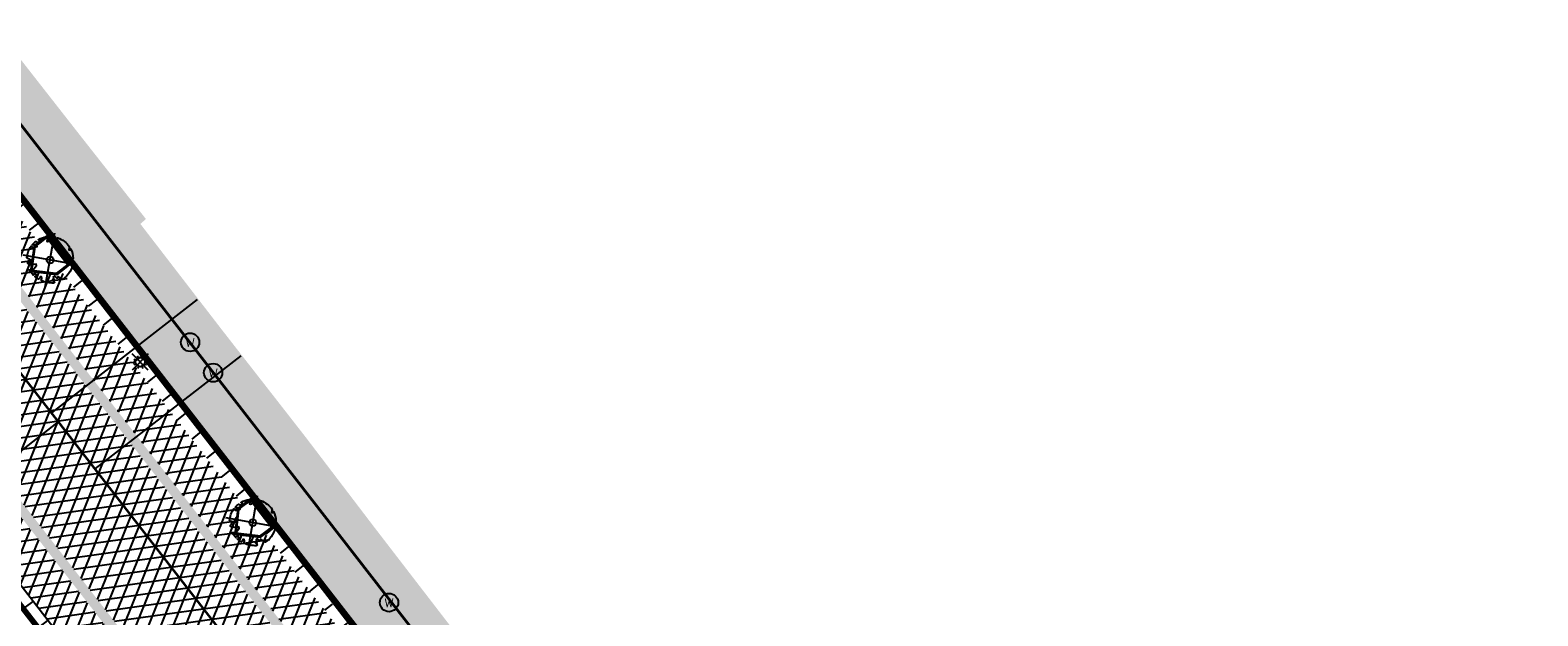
# Model space of a CAD drawing. Header units: metres. Extents: x 196882 to 197709, y 354811 to 355604.
# Tile 36 of 68: x 197536 to 197602, y 354982 to 355007. Entities that reach past the tile are written whole.
import ezdxf

# ---------------------------------------------------------------- set-up
doc = ezdxf.new("R2010")
doc.units = ezdxf.units.M
doc.layers.get('0').update_dxf_attribs({"lineweight": 18})
for name, color, linetype, lineweight in [('B-WE-KL-WATER_STRAATPOT-S', 170, 'Continuous', 25), ('Boomvak', 7, 'Continuous', 18), ('V-WE-GR-BOOM-S', 7, 'Continuous', 25), ('V-WE-RI-GWA_HUISAANSLUITING_PVC-G', 1, 'RI-GWA_HUISAANSLUITING-V', 25), ('V-WE-RI-VWA_TRANSPORTLEIDING-G', 20, 'RI-VWA-V', 35), ('V-WE-VH-KANTOPSLUITING_OPSLUITBAND-G', 7, 'VH-OPSLUITBAND-V', 25), ('V-WE-VH-KANTOPSLUITING_RIJWIELPADBAND_380X200-G', 10, 'VH-RIJWIELPADBAND_380X200-V', 0), ('V-WE-VH-KANTOPSLUITING_TROTTOIRBAND-G', 7, 'VH-TROTTOIRBAND-V', 0), ('V-WE-VH-VERHARDING_BETONSTRAATSTEEN-A', 252, 'Continuous', 18), ('V-WE-VH-VERHARDING_TEGEL-A', 252, 'Continuous', 18)]:
    doc.layers.add(name, color=color, linetype=linetype, lineweight=lineweight)
for name, color, linetype in [('V-WE-IE-LICHTMAST-G', 7, 'Continuous'), ('V_WEGEN_A_ASFALT', 252, 'Continuous'), ('V_WEGEN_A_BSS', 252, 'Continuous')]:
    doc.layers.add(name, color=color, linetype=linetype)
doc.layers.add('V-WE-VH-VERHARDING_TEGEL_300x300 grijs', color=7, linetype='Continuous', lineweight=18, true_color=0x999999)
doc.styles.add('NLCS-ISO', font='NLCS-ISO.ttf')
doc.styles.add('NLCS-ISO-M500-T25', font='NLCS-ISO.ttf', dxfattribs={"height": 1})
doc.linetypes.add('RI-GWA_HUISAANSLUITING-V', pattern='A,2,[24,NLCS.SHX,S=1,R=0,X=0,Y=0],2,-1.8,2.6,-1.8,2.6,-1.8,2.6,-1.8', length=19)
doc.linetypes.add('RI-VWA-V', pattern='A,2.5,[24,NLCS.SHX,S=1,R=0,X=0,Y=0],2.5,-3,0,-3', length=11)
doc.linetypes.add('VH-OPSLUITBAND-V', pattern='A,4,-2,2,-2,2,[24,NLCS.SHX,S=1,R=0,X=0,Y=0],2,-2,2,-2', length=20)
doc.linetypes.add('VH-RIJWIELPADBAND_380X200-V', pattern='A,4,[24,NLCS.SHX,S=1,R=0,X=0,Y=0],4,-2,2,-2,0,-2,2,-2', length=20)
doc.linetypes.add('VH-TROTTOIRBAND-V', pattern='A,2.5,[24,NLCS.SHX,S=1,R=0,X=0,Y=0],2.5,-2,2,-2,2,-2', length=15)
pattern_1 = [(37.8188, (197486.318, 354911.18), (0.0928136, 0.736638), [0.525, -0.525]), (127.8188, (197486.318, 354911.18), (-0.4147258, -0.3219122), [])]
pattern_2 = [(37.8188, (197516.065, 354858.874), (0.0928136, 0.736638), [0.525, -0.525]), (127.8188, (197516.065, 354858.874), (-0.4147258, -0.3219122), [])]

# ---------------------------------------------------------------- blocks, each defined once
blk = doc.blocks.new('*U82')
at = {"color": 1}
blk.add_lwpolyline([(0.087, 0.942), (0.088, 0.944), (0.09, 0.946), (0.091, 0.948), (0.093, 0.949), (0.095, 0.951), (0.096, 0.952), (0.097, 0.954), (0.099, 0.956), (0.1, 0.958), (0.102, 0.96), (0.103, 0.963), (0.103, 0.967), (0.103, 0.972), (0.103, 0.977), (0.102, 0.983), (0.095, 1.007, -0.52938), (0.106, 1.02, -0.087139), (0.444, 0.925, -0.372341), (0.457, 0.895), (0.471, 0.824), (0.436, 0.789), (0.398, 0.797), (0.353, 0.763), (0.371, 0.72), (0.417, 0.705), (0.542, 0.734), (0.573, 0.717), (0.57, 0.691), (0.541, 0.673), (0.515, 0.588), (0.549, 0.534), (0.634, 0.669, -0.504641), (0.681, 0.628, 0.331948), (0.709, 0.584, 0.282008), (0.799, 0.601), (0.791, 0.597, -0.512156), (0.833, 0.597, -0.16076), (1.019, -0.011), (0.995, -0.034), (0.995, -0.059), (0.972, -0.063), (0.975, -0.088), (0.94, -0.076), (0.929, -0.104), (0.973, -0.133), (0.987, -0.144), (1.011, -0.12, -0.106371), (0.868, -0.522), (0.741, -0.44), (0.718, -0.456), (0.702, -0.389), (0.657, -0.335), (0.605, -0.335), (0.606, -0.398), (0.566, -0.536), (0.572, -0.562), (0.601, -0.566), (0.786, -0.637, -0.236298), (-0.045, -1.003, 0.159625), (-0.069, -0.954, 0.350802), (-0.063, -0.906, -0.504641), (-0.12, -0.879), (-0.106, -0.834), (-0.129, -0.792), (-0.16, -0.796), (-0.165, -0.829), (-0.188, -0.842), (-0.216, -0.821), (-0.24, -0.695), (-0.258, -0.677), (-0.304, -0.678), (-0.317, -0.733), (-0.336, -0.739), (-0.354, -0.785), (-0.401, -0.76, 0.733583), (-0.384, -0.795, -0.861625), (-0.374, -0.826, 0.279978), (-0.409, -0.879), (-0.407, -0.881, -0.827056), (-0.442, -0.917, -0.116774), (-0.83, -0.511), (-0.823, -0.51), (-0.817, -0.508), (-0.812, -0.506), (-0.808, -0.504), (-0.805, -0.502), (-0.803, -0.5), (-0.801, -0.497), (-0.754, -0.437), (-0.752, -0.435), (-0.752, -0.433), (-0.751, -0.431), (-0.75, -0.429), (-0.75, -0.427), (-0.749, -0.425), (-0.748, -0.422), (-0.747, -0.42), (-0.746, -0.417), (-0.744, -0.414), (-0.743, -0.411), (-0.741, -0.408), (-0.739, -0.405), (-0.738, -0.401), (-0.736, -0.398), (-0.735, -0.395), (-0.734, -0.392), (-0.734, -0.389), (-0.733, -0.386), (-0.733, -0.383), (-0.733, -0.381), (-0.734, -0.379), (-0.734, -0.377), (-0.735, -0.375), (-0.736, -0.374), (-0.738, -0.374), (-0.74, -0.373), (-0.742, -0.373), (-0.744, -0.373), (-0.746, -0.373), (-0.748, -0.373), (-0.75, -0.372), (-0.753, -0.371), (-0.755, -0.37), (-0.758, -0.369), (-0.76, -0.367), (-0.763, -0.365), (-0.765, -0.363), (-0.768, -0.361), (-0.771, -0.359), (-0.773, -0.357), (-0.776, -0.355), (-0.779, -0.352), (-0.781, -0.35), (-0.83, -0.406), (-0.832, -0.403), (-0.835, -0.4), (-0.837, -0.397), (-0.839, -0.394), (-0.841, -0.39), (-0.844, -0.388), (-0.848, -0.386), (-0.855, -0.385), (-0.864, -0.386), (-0.876, -0.388), (-0.891, -0.393, -0.040997), (-0.958, -0.205), (-0.923, -0.211), (-0.893, -0.231), (-0.876, -0.216), (-0.856, -0.185), (-0.875, -0.156), (-0.865, -0.113), (-0.904, -0.11), (-0.93, -0.085), (-0.978, -0.116, -0.05814), (-0.998, 0.166), (-0.97, 0.16), (-0.86, 0.073), (-0.812, 0.089), (-0.626, 0.139), (-0.61, 0.2), (-0.682, 0.229), (-0.693, 0.252), (-0.824, 0.317), (-0.827, 0.354), (-0.872, 0.391), (-0.89, 0.428), (-0.859, 0.476), (-0.792, 0.486), (-0.73, 0.527), (-0.729, 0.568), (-0.768, 0.613), (-0.757, 0.632), (-0.773, 0.662, -0.13428), (-0.333, 0.967, -0.541727), (-0.319, 0.957), (-0.322, 0.928), (-0.321, 0.913), (-0.319, 0.902), (-0.316, 0.893), (-0.312, 0.887), (-0.307, 0.882), (-0.302, 0.878), (-0.297, 0.875), (-0.293, 0.872), (-0.289, 0.868), (-0.286, 0.865), (-0.282, 0.862), (-0.279, 0.859), (-0.276, 0.857), (-0.273, 0.855), (-0.269, 0.854), (-0.266, 0.854), (-0.262, 0.855), (-0.258, 0.857), (-0.255, 0.859), (-0.25, 0.861), (-0.246, 0.863), (-0.242, 0.865), (-0.238, 0.867), (-0.234, 0.868), (-0.229, 0.869), (-0.225, 0.87), (-0.221, 0.871), (-0.217, 0.871), (-0.213, 0.872), (-0.21, 0.873), (-0.206, 0.874), (-0.203, 0.876), (-0.2, 0.879), (-0.197, 0.882), (-0.195, 0.885), (-0.193, 0.865), (-0.188, 0.86), (-0.167, 0.824), (-0.122, 0.799), (-0.185, 0.902), (-0.184, 0.905), (-0.183, 0.908), (-0.183, 0.911), (-0.183, 0.914), (-0.184, 0.917), (-0.185, 0.92), (-0.188, 0.923), (-0.191, 0.926), (-0.194, 0.929), (-0.199, 0.933), (-0.204, 0.938), (-0.21, 0.944), (-0.216, 0.951), (-0.223, 0.959), (-0.24, 0.98, -0.543104), (-0.234, 0.996, -0.046766), (-0.047, 1.023, -0.385168), (-0.036, 1.015), (-0.03, 0.976), (-0.028, 0.964), (-0.024, 0.956), (-0.021, 0.951), (-0.017, 0.947), (-0.013, 0.946), (-0.009, 0.945), (-0.005, 0.945), (-0.002, 0.945), (0.002, 0.944), (0.005, 0.943), (0.009, 0.942), (0.012, 0.941), (0.015, 0.939), (0.019, 0.938), (0.022, 0.936), (0.025, 0.935), (0.028, 0.934), (0.031, 0.932), (0.033, 0.931), (0.036, 0.929), (0.038, 0.928), (0.04, 0.926), (0.042, 0.924), (0.044, 0.922), (0.045, 0.92), (0.046, 0.919), (0.047, 0.917), (0.048, 0.915), (0.049, 0.914), (0.051, 0.913), (0.052, 0.912), (0.054, 0.912), (0.056, 0.912), (0.058, 0.913), (0.06, 0.914), (0.062, 0.915), (0.065, 0.916), (0.067, 0.918), (0.07, 0.921), (0.072, 0.923), (0.074, 0.926), (0.076, 0.929), (0.079, 0.932), (0.081, 0.935), (0.083, 0.937), (0.085, 0.94)], format="xyb", close=True, dxfattribs=at)
at = {"color": 10}
for points in [[(0.849, -0.849), (-0.849, 0.849)], [(-0.849, -0.849), (0.849, 0.849)]]:
    blk.add_lwpolyline(points, dxfattribs=at)
at = {"color": 1}
blk.add_circle((0, 0), 0.15, dxfattribs=at)
at = {"color": 7, "style": 'NLCS-ISO-M500-T25'}
for tag, p in [('NR', (-0.492, -0.08)), ('NAAM', (-0.492, -0.32))]:
    blk.add_attdef(tag, p, '', height=0.2, dxfattribs=at)
at = {"color": 7, "style": 'NLCS-ISO-M500-T25', "flags": 1}
for tag, p in [('WETNAAM', (-0.492, -0.56)), ('STAMDIA', (-0.492, -0.8)), ('STAMOMTR', (-0.492, -1.04)), ('OPMERKING', (-0.492, -1.28))]:
    blk.add_attdef(tag, p, '', height=0.2, dxfattribs=at)
blk = doc.blocks.new('Lichtmast_V')
for points in [[(0.354, 0.354), (-0.354, -0.354)], [(0.354, -0.354), (-0.354, 0.354)], [(-0.185, 0.077), (-0.277, 0.115)], [(-0.077, 0.185), (-0.115, 0.277)], [(0.077, 0.185), (0.115, 0.277)], [(0.185, 0.077), (0.277, 0.115)], [(-0.185, -0.077), (-0.277, -0.115)], [(-0.077, -0.185), (-0.115, -0.277)], [(0.077, -0.185), (0.115, -0.277)], [(0.185, -0.077), (0.277, -0.115)]]:
    blk.add_lwpolyline(points)
at = {"layer": 'V-WE-IE-LICHTMAST-G'}
blk.add_circle((0, 0), 0.2, dxfattribs=at)
blk = doc.blocks.new('SKL-WATER_STRAATPOT-SO')
blk.add_circle((0, 0), 2)
at = {"style": 'NLCS-ISO'}
blk.add_text('W', height=2, rotation=360, dxfattribs=at).set_placement((-1.06, -1.05))

msp = doc.modelspace()

# ---------------------------------------------------------------- hatches: boundary and pattern name
at = {"layer": 'V-WE-VH-VERHARDING_TEGEL-A'}
h = msp.add_hatch(dxfattribs=at)
h.set_pattern_fill('AVH-TEGEL_300X300_HALFST', color=256, scale=1.25, pattern_type=2)
h.set_pattern_definition([(308.01566, (197494.9863, 354848.04612), (0.37867427, -0.17996401), [0.375, -0.375]), (38.01566, (197494.9863, 354848.0461), (-0.2309538, 0.2954409), [])])
h.paths.add_polyline_path([(197495.406, 355058.067), (197496.204, 355059.43), (197497.027, 355060.403), (197497.333, 355060.664), (197498.747, 355059.13), (197498.589, 355058.962), (197500.38, 355057.089), (197497.935, 355054.763), (197497.85, 355054.711), (197499.017, 355053.115), (197503.108, 355047.809), (197507.225, 355042.493), (197511.338, 355037.214), (197511.547, 355036.937), (197511.516, 355036.868), (197511.837, 355036.488), (197511.904, 355036.544), (197512.207, 355036.181), (197512.126, 355036.115), (197514.754, 355032.697), (197525.069, 355019.422), (197527.001, 355016.924), (197530.704, 355012.178), (197538.155, 355002.659), (197540.999, 354999.048), (197540.755, 354998.835), (197544.293, 354994.242), (197547.971, 354989.529), (197550.916, 354985.664), (197554.635, 354980.836), (197554.662, 354980.855), (197559.005, 354975.251), (197562.304, 354971.085), (197562.576, 354970.693), (197562.66, 354970.762), (197565.907, 354966.704), (197565.817, 354966.602), (197566.101, 354966.252), (197566.171, 354966.293), (197569.486, 354962.103), (197569.398, 354962.024), (197569.669, 354961.67), (197569.725, 354961.736), (197572.12, 354958.62), (197572.05, 354958.565), (197586.631, 354939.684), (197586.687, 354939.703), (197599.069, 354923.765), (197600.764, 354921.689), (197600.681, 354921.603), (197604.142, 354917.149), (197604.231, 354917.193), (197609.68, 354910.277), (197609.597, 354910.209), (197615.856, 354902.263), (197615.938, 354902.306), (197618.046, 354899.712), (197617.965, 354899.642), (197620, 354897.122), (197622.356, 354894.165), (197628.959, 354885.695), (197635.416, 354877.522), (197638.959, 354872.929), (197644.514, 354865.777), (197648.101, 354861.185), (197648.957, 354861.541), (197651.918, 354858.803), (197654.948, 354856.142), (197658.047, 354853.559), (197661.209, 354851.057), (197661.776, 354850.621), (197666.047, 354847.858), (197666.712, 354847.516), (197668.895, 354846.067), (197666.774, 354842.763), (197664.45, 354844.252), (197659.324, 354848.046), (197658.23, 354848.887), (197657.144, 354849.749), (197655.831, 354850.832), (197654.539, 354851.942), (197653.268, 354853.076), (197652.019, 354854.232), (197649.119, 354857.262), (197646.413, 354860.468), (197643.1, 354864.673), (197496.262, 355053.871), (197495.55, 355054.799), (197495.176, 355055.452), (197494.986, 355056.205), (197495.01, 355056.981), (197495.234, 355057.699)])
h = msp.add_hatch(dxfattribs=at)
h.set_pattern_fill('AVH-TEGEL_300X300_HALFST', color=11, scale=1.25, pattern_type=2)
h.set_pattern_definition([(308.01566, (197494.767, 354852.865), (0.37867427, -0.17996401), [0.375, -0.375]), (38.01566, (197494.767, 354852.865), (-0.2309538, 0.2954409), [])])
h.paths.add_polyline_path([(197496.199, 355053.822), (197494.767, 355052.728), (197497.039, 355049.802), (197503.203, 355041.853), (197509.492, 355033.75), (197511.653, 355030.966), (197516.98, 355024.103), (197521.846, 355017.834), (197537.859, 354997.202), (197554.038, 354976.357), (197562.602, 354965.324), (197569.513, 354956.42), (197576.711, 354947.146), (197584.845, 354936.665), (197592.23, 354927.15), (197598.708, 354918.805), (197600.801, 354916.108), (197610.698, 354903.356), (197632, 354875.911), (197634.293, 354872.977), (197641.638, 354863.531), (197645.236, 354858.919), (197647.511, 354856.214), (197647.866, 354855.792), (197650.716, 354852.865), (197651.963, 354854.175), (197649.059, 354857.208), (197646.351, 354860.417), (197643.876, 354863.544), (197643.037, 354864.624)])
at = {"layer": 'V_WEGEN_A_ASFALT'}
h = msp.add_hatch(dxfattribs=at)
h.set_pattern_fill('AVH-ASFALT', color=256, scale=0.5, style=0, pattern_type=2)
h.set_pattern_definition([(8.01566048, (135.18786, -698.3183), (-0.0697218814, 0.495114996), []), (68.01566048, (135.18786, -698.3183), (-0.463643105, 0.1871765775), [])])
h.paths.add_polyline_path([(197244.208, 355366.633), (197244.772, 355368.756), (197248.206, 355364.347), (197246.291, 355363.976)], flags=16)
h.paths.add_polyline_path([(197618.792, 354883.616), (197618.859, 354883.531), (197620.176, 354881.132), (197620.218, 354880.802), (197620.037, 354880.548), (197619.732, 354880.486), (197619.447, 354880.661), (197617.809, 354882.828)], flags=16)
h.paths.add_polyline_path([(197615.205, 354887.359), (197615.579, 354887.38), (197615.929, 354887.241), (197616.175, 354886.989), (197616.212, 354886.932), (197615.217, 354886.144), (197614.828, 354886.612), (197614.745, 354886.93), (197614.909, 354887.207)], flags=16)
h.paths.add_polyline_path([(197249.048, 355360.444), (197250.453, 355361.457), (197251.761, 355359.078), (197251.788, 355358.77), (197251.578, 355358.542), (197251.264, 355358.397), (197250.888, 355358.381), (197250.536, 355358.513), (197250.274, 355358.756)], flags=16)
h.paths.add_polyline_path([(197362.128, 355212.271), (197363.159, 355213.075), (197365.145, 355210.506), (197365.231, 355210.199), (197365.079, 355209.918), (197364.69, 355209.596), (197364.363, 355209.5), (197364.069, 355209.671)], flags=16)
h.paths.add_polyline_path([(197494.363, 355046.214), (197494.643, 355046.042), (197496.089, 355044.106), (197495.099, 355043.365), (197493.938, 355045.57), (197493.887, 355045.898), (197494.062, 355046.15)], flags=16)
h.paths.add_polyline_path([(197496.176, 355041.974), (197497.151, 355042.743), (197499.309, 355039.886), (197499.406, 355039.593), (197499.313, 355039.327), (197499.034, 355039.183), (197498.669, 355039.152), (197498.322, 355039.267), (197498.06, 355039.492)], flags=16)
edge = h.paths.add_edge_path()
edge.add_line((197254.74, 355364.977), (197252.534, 355367.828))
edge.add_line((197252.534, 355367.828), (197250.33, 355370.59))
edge.add_line((197250.33, 355370.59), (197246.08, 355375.894))
edge.add_line((197246.08, 355375.894), (197245.813, 355376.216))
edge.add_line((197245.813, 355376.216), (197245.689, 355376.286))
edge.add_line((197245.689, 355376.286), (197245.587, 355376.385))
edge.add_line((197245.587, 355376.385), (197244.802, 355377.427))
edge.add_line((197244.802, 355377.427), (197244.442, 355377.886))
edge.add_line((197244.442, 355377.886), (197242.813, 355376.643))
edge.add_line((197242.813, 355376.643), (197242.078, 355376.934))
edge.add_line((197242.078, 355376.934), (197241.456, 355377.421))
edge.add_line((197241.456, 355377.421), (197241.264, 355377.677))
edge.add_line((197241.264, 355377.677), (197240.464, 355374.501))
edge.add_line((197240.464, 355374.501), (197243.638, 355370.386))
edge.add_line((197243.638, 355370.386), (197243.015, 355368.04))
edge.add_line((197243.015, 355368.04), (197239.826, 355372.186))
edge.add_line((197239.826, 355372.186), (197238.981, 355368.895))
edge.add_line((197238.981, 355368.895), (197239.273, 355368.341))
edge.add_line((197239.273, 355368.341), (197239.444, 355367.723))
edge.add_line((197239.444, 355367.723), (197239.477, 355367.083))
edge.add_line((197239.477, 355367.083), (197239.375, 355366.465))
edge.add_line((197239.375, 355366.465), (197239.17, 355366.309))
edge.add_line((197239.17, 355366.309), (197242.289, 355362.28))
edge.add_line((197242.289, 355362.28), (197242.829, 355361.489))
edge.add_line((197242.829, 355361.489), (197243.273, 355360.634))
edge.add_line((197243.273, 355360.634), (197243.612, 355359.731))
edge.add_line((197243.612, 355359.731), (197243.839, 355358.801))
edge.add_line((197243.839, 355358.801), (197243.913, 355358.396))
edge.add_line((197243.913, 355358.396), (197244.132, 355357.668))
edge.add_line((197244.132, 355357.668), (197244.49, 355356.997))
edge.add_line((197244.49, 355356.997), (197246.766, 355358.85))
edge.add_line((197246.766, 355358.85), (197247.262, 355358.206))
edge.add_line((197247.262, 355358.206), (197344.321, 355233.163))
edge.add_line((197344.321, 355233.163), (197344.724, 355232.614))
edge.add_line((197344.724, 355232.614), (197349.563, 355225.192))
edge.add_line((197349.563, 355225.192), (197351.569, 355222.107))
edge.add_line((197351.569, 355222.107), (197357.966, 355212.296))
edge.add_line((197357.966, 355212.296), (197358.618, 355211.446))
edge.add_line((197358.618, 355211.446), (197359.525, 355210.295))
edge.add_line((197359.525, 355210.295), (197361.338, 355207.993))
edge.add_line((197361.338, 355207.993), (197362.045, 355207.269))
edge.add_line((197362.045, 355207.269), (197374.863, 355193.737))
edge.add_line((197374.863, 355193.737), (197375.209, 355193.322))
edge.add_line((197375.209, 355193.322), (197441.888, 355107.396))
edge.add_line((197441.888, 355107.396), (197445.664, 355102.529))
edge.add_line((197445.664, 355102.529), (197478.355, 355060.401))
edge.add_line((197478.355, 355060.401), (197483.327, 355053.995))
edge.add_line((197483.327, 355053.995), (197486.594, 355049.782))
edge.add_line((197486.594, 355049.782), (197601.022, 354902.418))
edge.add_line((197601.022, 354902.418), (197611.126, 354886.577))
edge.add_line((197611.126, 354886.577), (197612.61, 354884.25))
edge.add_line((197612.61, 354884.25), (197615.186, 354880.9))
edge.add_line((197615.186, 354880.9), (197618.014, 354877.23))
edge.add_line((197618.014, 354877.23), (197615.886, 354875.563))
edge.add_line((197615.886, 354875.563), (197618.768, 354871.816))
edge.add_line((197618.768, 354871.816), (197619.198, 354871.038))
edge.add_line((197619.198, 354871.038), (197619.38, 354870.123))
edge.add_line((197619.38, 354870.123), (197619.267, 354869.197))
edge.add_line((197619.267, 354869.197), (197618.896, 354868.389))
edge.add_line((197618.896, 354868.389), (197618.39, 354867.541))
edge.add_line((197618.39, 354867.541), (197617.593, 354866.525))
edge.add_line((197617.593, 354866.525), (197616.658, 354865.636))
edge.add_line((197616.658, 354865.636), (197615.8, 354864.929))
edge.add_line((197615.8, 354864.929), (197615.563, 354864.731))
edge.add_line((197615.563, 354864.731), (197616.512, 354863.566))
edge.add_line((197616.512, 354863.566), (197619.999, 354859.296))
edge.add_line((197619.999, 354859.296), (197620, 354859.283))
edge.add_line((197620, 354859.283), (197620.838, 354860.022))
edge.add_line((197620.838, 354860.022), (197621.747, 354860.68))
edge.add_line((197621.747, 354860.68), (197622.714, 354861.249))
edge.add_line((197622.714, 354861.249), (197623.726, 354861.722))
edge.add_line((197623.726, 354861.722), (197624.679, 354861.942))
edge.add_line((197624.679, 354861.942), (197625.707, 354861.841))
edge.add_line((197625.707, 354861.841), (197626.645, 354861.408))
edge.add_line((197626.645, 354861.408), (197627.356, 354860.736))
edge.add_line((197627.356, 354860.736), (197628.477, 354859.277))
edge.add_line((197628.477, 354859.277), (197629.919, 354860.402))
edge.add_line((197629.919, 354860.402), (197629.805, 354860.728))
edge.add_line((197629.805, 354860.728), (197629.902, 354861.061))
edge.add_line((197629.902, 354861.061), (197630.176, 354861.274))
edge.add_line((197630.176, 354861.274), (197630.523, 354861.286))
edge.add_line((197630.523, 354861.286), (197631.776, 354860.787))
edge.add_line((197631.776, 354860.787), (197632.963, 354860.123))
edge.add_line((197632.963, 354860.123), (197634.053, 354859.31))
edge.add_line((197634.053, 354859.31), (197635.019, 354858.369))
edge.add_line((197635.019, 354858.369), (197638.026, 354855.034))
edge.add_line((197638.026, 354855.034), (197640.528, 354852.513))
edge.add_line((197640.528, 354852.513), (197643.259, 354850.242))
edge.add_line((197643.259, 354850.242), (197644.292, 354849.463))
edge.add_line((197644.292, 354849.463), (197645.047, 354848.804))
edge.add_line((197645.047, 354848.804), (197645.73, 354848.064))
edge.add_line((197645.73, 354848.064), (197646.33, 354847.253))
edge.add_line((197646.33, 354847.253), (197646.835, 354846.388))
edge.add_line((197646.835, 354846.388), (197646.898, 354846.033))
edge.add_line((197646.898, 354846.033), (197646.731, 354845.714))
edge.add_line((197646.731, 354845.714), (197646.403, 354845.564))
edge.add_line((197646.403, 354845.564), (197646.052, 354845.646))
edge.add_line((197646.052, 354845.646), (197645.25, 354844.024))
edge.add_line((197645.25, 354844.024), (197658.974, 354837.104))
edge.add_line((197658.974, 354837.104), (197663.24, 354845.081))
edge.add_line((197663.24, 354845.081), (197662.256, 354845.808))
edge.add_line((197662.256, 354845.808), (197661.166, 354846.589))
edge.add_line((197661.166, 354846.589), (197659.281, 354847.978))
edge.add_line((197659.281, 354847.978), (197658.181, 354848.824))
edge.add_line((197658.181, 354848.824), (197657.094, 354849.687))
edge.add_line((197657.094, 354849.687), (197655.779, 354850.771))
edge.add_line((197655.779, 354850.771), (197654.486, 354851.882))
edge.add_line((197654.486, 354851.882), (197653.214, 354853.017))
edge.add_line((197653.214, 354853.017), (197651.963, 354854.175))
edge.add_line((197651.963, 354854.175), (197650.716, 354852.865))
edge.add_line((197650.716, 354852.865), (197650.9, 354852.49))
edge.add_line((197650.9, 354852.49), (197650.77, 354852.093))
edge.add_line((197650.77, 354852.093), (197650.399, 354851.9))
edge.add_line((197650.399, 354851.9), (197649.999, 354852.022))
edge.add_line((197649.999, 354852.022), (197648.432, 354853.042))
edge.add_line((197648.432, 354853.042), (197647.483, 354853.708))
edge.add_line((197647.483, 354853.708), (197646.554, 354854.401))
edge.add_line((197646.554, 354854.401), (197646.122, 354854.742))
edge.add_line((197646.122, 354854.742), (197644.859, 354855.773))
edge.add_line((197644.859, 354855.773), (197644.092, 354856.447))
edge.add_line((197644.092, 354856.447), (197643.344, 354857.143))
edge.add_line((197643.344, 354857.143), (197642.619, 354857.862))
edge.add_line((197642.619, 354857.862), (197641.665, 354858.874))
edge.add_line((197641.665, 354858.874), (197641.087, 354859.527))
edge.add_line((197641.087, 354859.527), (197639.661, 354861.285))
edge.add_line((197639.661, 354861.285), (197636.225, 354865.712))
edge.add_line((197636.225, 354865.712), (197606.51, 354903.995))
edge.add_line((197606.51, 354903.995), (197598.397, 354914.448))
edge.add_line((197598.397, 354914.448), (197512.56, 355025.035))
edge.add_line((197512.56, 355025.035), (197510.219, 355028.767))
edge.add_line((197510.219, 355028.767), (197510.081, 355029.114))
edge.add_line((197510.081, 355029.114), (197510.082, 355029.515))
edge.add_line((197510.082, 355029.515), (197510.237, 355029.886))
edge.add_line((197510.237, 355029.886), (197510.498, 355030.152))
edge.add_line((197510.498, 355030.152), (197511.653, 355030.966))
edge.add_line((197511.653, 355030.966), (197509.492, 355033.75))
edge.add_line((197509.492, 355033.75), (197508.696, 355033.14))
edge.add_line((197508.696, 355033.14), (197508.366, 355032.978))
edge.add_line((197508.366, 355032.978), (197507.964, 355032.963))
edge.add_line((197507.964, 355032.963), (197507.593, 355033.119))
edge.add_line((197507.593, 355033.119), (197507.34, 355033.386))
edge.add_line((197507.34, 355033.386), (197502.398, 355041.291))
edge.add_line((197502.398, 355041.291), (197502.172, 355041.653))
edge.add_line((197502.172, 355041.653), (197499.691, 355044.838))
edge.add_line((197499.691, 355044.838), (197496.292, 355049.202))
edge.add_line((197496.292, 355049.202), (197497.039, 355049.802))
edge.add_line((197497.039, 355049.802), (197494.767, 355052.728))
edge.add_line((197494.767, 355052.728), (197496.199, 355053.822))
edge.add_line((197496.199, 355053.822), (197495.483, 355054.755))
edge.add_line((197495.483, 355054.755), (197495.101, 355055.422))
edge.add_line((197495.101, 355055.422), (197494.906, 355056.196))
edge.add_line((197494.906, 355056.196), (197494.93, 355056.994))
edge.add_line((197494.93, 355056.994), (197495.159, 355057.728))
edge.add_line((197495.159, 355057.728), (197495.351, 355058.139))
edge.add_arc((197501.887, 355055.322), 7.118, 130.48552, 156.68263, ccw=False)
edge.add_line((197497.266, 355060.735), (197503.259, 355066.482))
edge.add_line((197503.259, 355066.482), (197499.956, 355070.009))
edge.add_line((197499.956, 355070.009), (197493.859, 355064.344))
edge.add_line((197493.859, 355064.344), (197492.971, 355063.627))
edge.add_line((197492.971, 355063.627), (197491.587, 355062.822))
edge.add_line((197491.587, 355062.822), (197490.85, 355062.586))
edge.add_line((197490.85, 355062.586), (197490.028, 355062.617))
edge.add_line((197490.028, 355062.617), (197489.269, 355062.934))
edge.add_line((197489.269, 355062.934), (197488.699, 355063.457))
edge.add_line((197488.699, 355063.457), (197487.505, 355064.991))
edge.add_line((197487.505, 355064.991), (197486.099, 355063.896))
edge.add_line((197486.099, 355063.896), (197486.194, 355063.783))
edge.add_line((197486.194, 355063.783), (197486.326, 355063.444))
edge.add_line((197486.326, 355063.444), (197486.227, 355063.093))
edge.add_line((197486.227, 355063.093), (197485.936, 355062.874))
edge.add_line((197485.936, 355062.874), (197485.572, 355062.874))
edge.add_line((197485.572, 355062.874), (197484.191, 355063.354))
edge.add_line((197484.191, 355063.354), (197482.889, 355064.06))
edge.add_line((197482.889, 355064.06), (197481.719, 355064.969))
edge.add_line((197481.719, 355064.969), (197480.725, 355066.04))
edge.add_line((197480.725, 355066.04), (197449.879, 355105.805))
edge.add_line((197449.879, 355105.805), (197446.133, 355110.634))
edge.add_line((197446.133, 355110.634), (197367.178, 355212.348))
edge.add_line((197367.178, 355212.348), (197362.457, 355218.43))
edge.add_line((197362.457, 355218.43), (197361.717, 355219.595))
edge.add_line((197361.717, 355219.595), (197361.196, 355220.895))
edge.add_line((197361.196, 355220.895), (197360.926, 355222.269))
edge.add_line((197360.926, 355222.269), (197360.914, 355223.645))
edge.add_line((197360.914, 355223.645), (197361.027, 355223.959))
edge.add_line((197361.027, 355223.959), (197361.299, 355224.151))
edge.add_line((197361.299, 355224.151), (197361.632, 355224.153))
edge.add_line((197361.632, 355224.153), (197361.906, 355223.963))
edge.add_line((197361.906, 355223.963), (197352.695, 355235.821))
edge.add_line((197352.695, 355235.821), (197352.795, 355235.512))
edge.add_line((197352.795, 355235.512), (197352.707, 355235.2))
edge.add_line((197352.707, 355235.2), (197352.46, 355234.99))
edge.add_line((197352.46, 355234.99), (197352.138, 355234.951))
edge.add_line((197352.138, 355234.951), (197350.627, 355235.485))
edge.add_line((197350.627, 355235.485), (197349.553, 355236.086))
edge.add_line((197349.553, 355236.086), (197349.208, 355236.279))
edge.add_line((197349.208, 355236.279), (197347.946, 355237.304))
edge.add_line((197347.946, 355237.304), (197346.795, 355238.622))
edge.add_line((197346.795, 355238.622), (197266.084, 355342.605))
edge.add_line((197266.084, 355342.605), (197264.508, 355344.843))
edge.add_line((197264.508, 355344.843), (197262.504, 355347.996))
edge.add_line((197262.504, 355347.996), (197260.59, 355351.011))
edge.add_line((197260.59, 355351.011), (197254.07, 355361.255))
edge.add_line((197254.07, 355361.255), (197252.531, 355363.249))
edge.add_line((197252.531, 355363.249), (197253.314, 355363.861))
edge.add_line((197253.314, 355363.861), (197254.74, 355364.977))
h = msp.add_hatch(dxfattribs=at)
h.set_pattern_fill('AVH-ASFALT', color=256, scale=0.5, style=0, pattern_type=2)
h.set_pattern_definition([(8.01566, (197332.81605, 355103.36896), (-0.0697219, 0.495115), []), (68.01566, (197332.81605, 355103.36896), (-0.4636431, 0.1871766), [])])
h.paths.add_polyline_path([(197486.754, 355048.9), (197486.391, 355046.273), (197491.228, 355040.062), (197492.114, 355038.924), (197500.821, 355027.744), (197501.052, 355027.923), (197502.187, 355027.772), (197502.045, 355026.648), (197501.82, 355026.463), (197506.757, 355020.103), (197506.984, 355020.268), (197508.118, 355020.133), (197507.988, 355018.996), (197507.758, 355018.819), (197515.052, 355009.435), (197515.286, 355009.61), (197516.412, 355009.448), (197516.265, 355008.369), (197516.04, 355008.15), (197521.995, 355000.52), (197522.21, 355000.683), (197523.345, 355000.551), (197523.204, 354999.41), (197522.993, 354999.233), (197529.154, 354991.265), (197529.384, 354991.434), (197530.527, 354991.297), (197530.385, 354990.174), (197530.163, 354989.979), (197537.487, 354980.571), (197537.708, 354980.754), (197538.849, 354980.607), (197538.707, 354979.485), (197538.481, 354979.298), (197545.733, 354969.947), (197545.981, 354970.117), (197547.092, 354969.995), (197546.947, 354968.856), (197546.716, 354968.676), (197553.46, 354960.01), (197553.682, 354960.162), (197554.821, 354960.035), (197554.68, 354958.888), (197554.452, 354958.715), (197560.821, 354950.491), (197561.057, 354950.677), (197562.194, 354950.521), (197562.086, 354949.402), (197561.831, 354949.208), (197567.541, 354941.902), (197567.747, 354942.069), (197568.884, 354941.914), (197568.741, 354940.786), (197568.516, 354940.612), (197575.588, 354931.506), (197575.81, 354931.671), (197576.948, 354931.526), (197576.795, 354930.394), (197576.577, 354930.227), (197582.964, 354921.998), (197583.185, 354922.148), (197584.303, 354921.979), (197584.179, 354920.875), (197583.958, 354920.71), (197590.817, 354911.847), (197593.377, 354911.546)])
h = msp.add_hatch(dxfattribs=at)
h.set_pattern_fill('AVH-ASFALT', color=256, scale=0.5, style=0, pattern_type=2)
h.set_pattern_definition([(8.01566, (197359.87486, 355107.25396), (-0.0697219, 0.495115), []), (68.01566, (197359.87486, 355107.25396), (-0.4636431, 0.1871766), [])])
h.paths.add_polyline_path([(197516.065, 355024.205), (197513.463, 355024.551), (197598.229, 354915.338), (197598.578, 354917.866), (197591.696, 354926.736), (197591.433, 354926.532), (197590.34, 354926.717), (197590.425, 354927.8), (197590.719, 354928.016), (197584.32, 354936.245), (197584.106, 354936.083), (197582.977, 354936.195), (197583.107, 354937.35), (197583.339, 354937.529), (197576.172, 354946.738), (197575.938, 354946.576), (197574.816, 354946.724), (197574.961, 354947.85), (197575.167, 354948.021), (197568.972, 354956.045), (197568.727, 354955.898), (197567.627, 354955.984), (197567.743, 354957.134), (197567.946, 354957.338), (197562.067, 354964.921), (197561.857, 354964.745), (197560.786, 354964.863), (197560.85, 354966.019), (197561.084, 354966.196), (197554.48, 354974.692), (197554.261, 354974.519), (197553.122, 354974.649), (197553.287, 354975.79), (197553.492, 354975.957), (197546.212, 354985.319), (197545.989, 354985.155), (197544.87, 354985.289), (197544.997, 354986.423), (197545.227, 354986.598), (197537.309, 354996.767), (197537.103, 354996.612), (197535.947, 354996.753), (197536.103, 354997.877), (197536.314, 354998.039), (197530.292, 355005.846), (197530.054, 355005.655), (197528.935, 355005.789), (197529.097, 355006.915), (197529.286, 355007.124), (197521.273, 355017.434), (197521.053, 355017.278), (197519.951, 355017.398), (197520.073, 355018.54), (197520.312, 355018.712)])
at = {"layer": 'V_WEGEN_A_BSS'}
h = msp.add_hatch(dxfattribs=at)
h.set_pattern_fill('AVH-BSS_KEIFORMAAT_HALFST', color=256, scale=5, angle=-270, style=0, pattern_type=2)
h.set_pattern_definition(pattern_1)
h.paths.add_polyline_path([(197486.594, 355049.782), (197486.761, 355049.413), (197486.768, 355049.008), (197486.754, 355048.9), (197492.688, 355041.256), (197493.595, 355040.087), (197593.377, 354911.546), (197593.54, 354911.531), (197593.912, 354911.419), (197594.219, 354911.18), (197493.922, 355040.344), (197493.01, 355041.52)])
h = msp.add_hatch(dxfattribs=at)
h.set_pattern_fill('AVH-BSS_KEIFORMAAT_HALFST', color=256, scale=5, angle=-270, style=0, pattern_type=2)
h.set_pattern_definition(pattern_1)
h.paths.add_polyline_path([(197513.463, 355024.551), (197513.268, 355024.576), (197512.944, 355024.67), (197512.681, 355024.881), (197598.397, 354914.448), (197598.244, 354914.793), (197598.21, 354915.169), (197598.229, 354915.338)])
h = msp.add_hatch(dxfattribs=at)
h.set_pattern_fill('AVH-BSS_KEIFORMAAT_HALFST', color=256, scale=5, angle=-270, style=0, pattern_type=2)
h.set_pattern_definition(pattern_2)
h.paths.add_polyline_path([(197530.624, 355006.117), (197530.292, 355005.846), (197536.314, 354998.039), (197536.675, 354998.321)])
h = msp.add_hatch(dxfattribs=at)
h.set_pattern_fill('AVH-BSS_KEIFORMAAT_HALFST', color=256, scale=5, angle=-270, style=0, pattern_type=2)
h.set_pattern_definition(pattern_2)
h.paths.add_polyline_path([(197537.663, 354997.047), (197537.309, 354996.767), (197545.227, 354986.598), (197545.58, 354986.847)])
h = msp.add_hatch(dxfattribs=at)
h.set_pattern_fill('AVH-BSS_KEIFORMAAT_HALFST', color=256, scale=5, angle=-270, style=0, pattern_type=2)
h.set_pattern_definition(pattern_1)
h.paths.add_polyline_path([(197530.163, 354989.979), (197529.835, 354989.727), (197537.15, 354980.306), (197537.487, 354980.571)])
h = msp.add_hatch(dxfattribs=at)
h.set_pattern_fill('AVH-BSS_KEIFORMAAT_HALFST', color=256, scale=5, angle=-270, style=0, pattern_type=2)
h.set_pattern_definition(pattern_2)
h.paths.add_polyline_path([(197546.561, 354985.584), (197546.212, 354985.319), (197553.492, 354975.957), (197553.836, 354976.209)])

# ---------------------------------------------------------------- linework, layer by layer
at = {"layer": 'Boomvak', "flags": 128}
for points in [[(197536.675, 354998.321), (197536.314, 354998.039), (197536.103, 354997.877), (197535.947, 354996.753), (197537.103, 354996.612), (197537.309, 354996.767), (197537.663, 354997.047)], [(197545.58, 354986.847), (197545.227, 354986.598), (197544.997, 354986.423), (197544.87, 354985.289), (197545.989, 354985.155), (197546.212, 354985.319), (197546.561, 354985.584), (197545.58, 354986.847)]]:
    msp.add_lwpolyline(points, close=True, dxfattribs=at)
at = {"layer": 'V-WE-RI-GWA_HUISAANSLUITING_PVC-G'}
for points in [[(197543.237, 354995.538), (197536.869, 354990.591)], [(197545.133, 354993.083), (197538.771, 354988.141)], [(197529.699, 354984.383), (197537.178, 354990.192)]]:
    msp.add_lwpolyline(points, dxfattribs=at)
at = {"layer": 'V-WE-RI-VWA_TRANSPORTLEIDING-G', "flags": 128}
msp.add_lwpolyline([(197657.606, 354845.301), (197649.221, 354851.539), (197622.62, 354880.182), (197589.309, 354923.032), (197561.005, 354959.519), (197531.423, 354997.601), (197501.275, 355036.434), (197471.783, 355074.593), (197442.017, 355112.887), (197412.85, 355150.397), (197383.436, 355188.227), (197353.661, 355226.919)], dxfattribs=at)
at = {"layer": 'V-WE-VH-KANTOPSLUITING_OPSLUITBAND-G', "const_width": 0.1, "flags": 128}
for points in [[(197536.666, 354998.251), (197536.345, 354997.999), (197536.15, 354997.85), (197536.004, 354996.796), (197537.089, 354996.664), (197537.278, 354996.807), (197537.593, 354997.055)], [(197545.57, 354986.779), (197545.257, 354986.558), (197545.044, 354986.396), (197544.925, 354985.333), (197545.975, 354985.207), (197546.182, 354985.359), (197546.49, 354985.593)]]:
    msp.add_lwpolyline(points, close=True, dxfattribs=at)
at = {"layer": 'V-WE-VH-KANTOPSLUITING_RIJWIELPADBAND_380X200-G', "const_width": 0.08, "flags": 128}
msp.add_lwpolyline([(197495.378, 355058.103), (197495.196, 355057.714), (197494.97, 355056.987), (197494.946, 355056.2), (197495.138, 355055.437), (197495.516, 355054.777), (197496.231, 355053.846), (197643.069, 354864.649), (197643.907, 354863.569), (197646.382, 354860.442), (197649.089, 354857.235), (197651.991, 354854.204), (197653.241, 354853.047), (197654.512, 354851.912), (197655.805, 354850.802), (197657.119, 354849.718), (197658.206, 354848.856), (197659.305, 354848.01), (197660.11, 354847.409), (197661.189, 354846.621), (197662.279, 354845.841), (197664.472, 354844.286)], dxfattribs=at)
at = {"layer": 'V-WE-VH-KANTOPSLUITING_TROTTOIRBAND-G', "ltscale": 2, "const_width": 0.25, "flags": 128}
for points in [[(197483.387, 355049.342), (197486.379, 355045.489), (197490.842, 355039.741), (197491.718, 355038.613), (197500.412, 355027.416), (197501.398, 355026.147), (197506.363, 355019.753), (197507.344, 355018.489), (197514.635, 355009.1), (197515.622, 355007.829), (197521.568, 355000.17), (197522.558, 354998.895), (197528.748, 354990.923), (197529.736, 354989.651), (197537.052, 354980.228), (197538.03, 354978.97), (197545.301, 354969.605), (197546.281, 354968.343), (197553.022, 354959.662), (197554.021, 354958.375), (197560.417, 354950.137), (197561.384, 354948.892), (197567.083, 354941.553), (197568.076, 354940.273), (197575.16, 354931.15), (197576.131, 354929.899), (197582.534, 354921.653), (197583.52, 354920.383), (197590.012, 354912.022), (197592.073, 354909.369), (197598.241, 354901.424), (197599.154, 354900.249), (197600.137, 354898.981)], [(197511.551, 355030.894), (197516.881, 355024.026), (197520.755, 355019.035), (197521.747, 355017.757), (197529.753, 355007.442), (197530.719, 355006.198), (197536.773, 354998.398), (197537.76, 354997.125), (197545.685, 354986.915), (197546.661, 354985.658), (197553.939, 354976.28), (197554.908, 354975.033), (197561.5, 354966.54), (197562.503, 354965.247), (197568.382, 354957.672), (197569.414, 354956.343), (197575.618, 354948.349), (197576.612, 354947.069), (197583.754, 354937.867), (197584.746, 354936.588), (197591.155, 354928.332), (197592.131, 354927.073), (197598.609, 354918.728), (197600.702, 354916.031), (197606.763, 354908.222), (197607.683, 354907.037), (197608.591, 354905.868)]]:
    msp.add_lwpolyline(points, dxfattribs=at)
at = {"layer": 'V-WE-VH-VERHARDING_BETONSTRAATSTEEN-A', "flags": 128}
for points in [[(197643.037, 354864.624), (197496.199, 355053.822)], [(197494.767, 355052.728), (197497.039, 355049.802), (197503.203, 355041.853), (197509.492, 355033.75), (197511.653, 355030.966), (197516.98, 355024.103), (197521.846, 355017.834), (197537.859, 354997.202), (197554.038, 354976.357), (197562.602, 354965.324), (197569.513, 354956.42), (197576.711, 354947.146), (197584.845, 354936.665), (197592.23, 354927.15)]]:
    msp.add_lwpolyline(points, dxfattribs=at)
at = {"layer": 'V-WE-VH-VERHARDING_TEGEL_300x300 grijs', "flags": 128}
msp.add_lwpolyline([(197511.653, 355030.966), (197516.98, 355024.103), (197520.854, 355019.112), (197521.846, 355017.834), (197529.852, 355007.519), (197530.818, 355006.275), (197536.872, 354998.475), (197537.859, 354997.202), (197545.784, 354986.992), (197546.76, 354985.735), (197554.038, 354976.357), (197555.007, 354975.11), (197561.599, 354966.617), (197562.602, 354965.324), (197568.481, 354957.749), (197569.513, 354956.42), (197575.717, 354948.426), (197576.711, 354947.146), (197583.853, 354937.944), (197584.845, 354936.665), (197591.254, 354928.409)], dxfattribs=at)

# ---------------------------------------------------------------- block references
at = {"layer": 'B-WE-KL-WATER_STRAATPOT-S', "color": 7, "linetype": 'Continuous', "lineweight": 0, "xscale": 0.2, "yscale": 0.2, "zscale": 0.2}
for p in [(197542.927, 354993.671), (197543.932, 354992.343), (197551.61, 354982.314)]:
    msp.add_blockref('SKL-WATER_STRAATPOT-SO', p, dxfattribs=at)
at = {"layer": 'V-WE-GR-BOOM-S', "rotation": 35}
for p in [(197536.815, 354997.261), (197545.664, 354985.798)]:
    msp.add_blockref('*U82', p, dxfattribs=at)
at = {"layer": 'V-WE-IE-LICHTMAST-G', "color": 3, "linetype": 'Continuous', "lineweight": 0}
msp.add_blockref('Lichtmast_V', (197540.748, 354992.805), dxfattribs=at)

doc.saveas('drawing.dxf')
